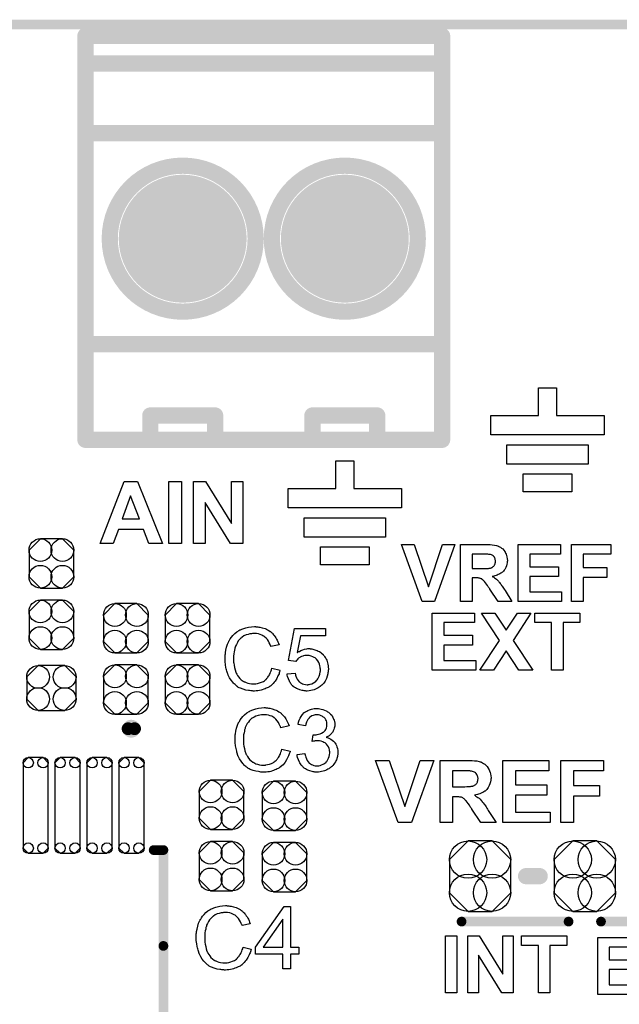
# Model space of a CAD drawing. Extents: x -0.07 to 0.95, y -0.15 to 2.1.
# Tile 15 of 16: x 0.3 to 0.67, y 1.5 to 2.1. Entities that reach past the tile are written whole.
import ezdxf

# ---------------------------------------------------------------- set-up
doc = ezdxf.new("R2010")
doc.units = 0
doc.layers.get('0').update_dxf_attribs({"linetype": 'CONTINUOUS'})
for name, color, linetype in [('gko', 6, 'CONTINUOUS'), ('gto', 2, 'CONTINUOUS'), ('gts', 1, 'CONTINUOUS')]:
    doc.layers.add(name, color=color, linetype=linetype)

# ---------------------------------------------------------------- blocks, each defined once
blk = doc.blocks.new('D75')
at = {"const_width": 0.00395}
blk.add_lwpolyline([(-0.001975, 0, 1), (0.001975, 0, 1)], format="xyb", close=True, dxfattribs=at)
blk = doc.blocks.new('D37')
at = {"const_width": 0.005}
blk.add_lwpolyline([(-0.0025, 0, 1), (0.0025, 0, 1)], format="xyb", close=True, dxfattribs=at)
blk = doc.blocks.new('D39')
at = {"const_width": 0.003}
blk.add_lwpolyline([(-0.0015, 0, 1), (0.0015, 0, 1)], format="xyb", close=True, dxfattribs=at)
blk = doc.blocks.new('D81')
blk.add_lwpolyline([(-0.0068, -0.0152), (0.0068, -0.0152), (0.0138, -0.0082), (0.0138, 0.0082), (0.0068, 0.0152), (-0.0068, 0.0152), (-0.0138, 0.0082), (-0.0138, -0.0082)], close=True)
for centre in [(-0.0068, 0.0082), (0.0068, 0.0082), (-0.0068, -0.0082), (0.0068, -0.0082)]:
    blk.add_circle(centre, 0.007)
blk = doc.blocks.new('D82')
blk.add_lwpolyline([(-0.0152, 0.0068), (-0.0152, -0.0068), (-0.0082, -0.0138), (0.0082, -0.0138), (0.0152, -0.0068), (0.0152, 0.0068), (0.0082, 0.0138), (-0.0082, 0.0138)], close=True)
for centre in [(-0.0082, 0.0068), (0.0082, 0.0068), (-0.0082, -0.0068), (0.0082, -0.0068)]:
    blk.add_circle(centre, 0.007)
blk = doc.blocks.new('D85')
blk.add_lwpolyline([(-0.0078, 0.0263), (-0.0078, -0.0263), (-0.0046, -0.0295), (0.0046, -0.0295), (0.0078, -0.0263), (0.0078, 0.0263), (0.0046, 0.0295), (-0.0046, 0.0295)], close=True)
for centre in [(-0.0046, 0.0263), (0.0046, 0.0263), (-0.0046, -0.0263), (0.0046, -0.0263)]:
    blk.add_circle(centre, 0.0032)
blk = doc.blocks.new('D87')
blk.add_lwpolyline([(-0.0189, 0.0102), (-0.0189, -0.0102), (-0.0074, -0.0217), (0.0074, -0.0217), (0.0189, -0.0102), (0.0189, 0.0102), (0.0074, 0.0217), (-0.0074, 0.0217)], close=True)
for centre in [(-0.0074, 0.0102), (0.0074, 0.0102), (-0.0074, -0.0102), (0.0074, -0.0102)]:
    blk.add_circle(centre, 0.0115)
blk = doc.blocks.new('D44')
at = {"const_width": 0.073}
blk.add_lwpolyline([(-0.0365, 0), (0.0365, 0)], dxfattribs=at)
blk = doc.blocks.new('D46')
at = {"const_width": 0.03945}
blk.add_lwpolyline([(-0.019725, 0, 1), (0.019725, 0, 1)], format="xyb", close=True, dxfattribs=at)

msp = doc.modelspace()

# ---------------------------------------------------------------- linework, layer by layer
at = {"layer": 'gko', "color": 6, "const_width": 0.006}
msp.add_lwpolyline([(0.16, 2.1), (0.74, 2.1)], dxfattribs=at)
at = {"layer": 'gto', "color": 2}
for points, const_width in [([(0.34, 2.093), (0.56, 2.093)], 0.01), ([(0.34, 1.844), (0.34, 2.093)], 0.01), ([(0.56, 1.844), (0.56, 2.093)], 0.01), ([(0.34, 2.076), (0.56, 2.076)], 0.01), ([(0.34, 2.033), (0.56, 2.033)], 0.01), ([(0.355, 1.968), (0.355, 1.968)], 0.01), ([(0.445, 1.968), (0.445, 1.968)], 0.01), ([(0.445, 1.968), (0.445, 1.968)], 0.01), ([(0.455, 1.968), (0.455, 1.968)], 0.01), ([(0.545, 1.968), (0.545, 1.968)], 0.01), ([(0.545, 1.968), (0.545, 1.968)], 0.01), ([(0.34, 1.903), (0.56, 1.903)], 0.01), ([(0.38, 1.859), (0.42, 1.859)], 0.01), ([(0.38, 1.844), (0.38, 1.859)], 0.01), ([(0.42, 1.844), (0.42, 1.859)], 0.01), ([(0.48, 1.859), (0.52, 1.859)], 0.01), ([(0.48, 1.844), (0.48, 1.859)], 0.01), ([(0.52, 1.844), (0.52, 1.859)], 0.01), ([(0.34, 1.844), (0.56, 1.844)], 0.01), ([(0.3663, 1.6659), (0.3663, 1.6659)], 0.007), ([(0.3703, 1.6659), (0.3703, 1.6659)], 0.007), ([(0.3703, 1.6659), (0.3703, 1.6659)], 0.007), ([(0.3821, 1.5911), (0.3881, 1.5911)], 0.006), ([(0.3881, 1.532), (0.3881, 1.5911)], 0.006), ([(0.6118, 1.575), (0.6202, 1.575)], 0.01), ([(0.572, 1.547), (0.638, 1.547)], 0.006), ([(0.658, 1.547), (0.723, 1.547)], 0.006), ([(0.3881, 1.4729), (0.3881, 1.532)], 0.006)]:
    msp.add_lwpolyline(points, dxfattribs=dict(at, const_width=const_width))
for points, const_width in [([(0.445, 1.968, 1), (0.355, 1.968)], 0.01), ([(0.545, 1.968, 1), (0.455, 1.968)], 0.01), ([(0.355, 1.968, 1), (0.445, 1.968)], 0.01), ([(0.455, 1.968, 1), (0.545, 1.968)], 0.01), ([(0.3703, 1.6659, 1), (0.3663, 1.6659)], 0.007), ([(0.3663, 1.6659, 1), (0.3703, 1.6659)], 0.007)]:
    msp.add_lwpolyline(points, format="xyb", dxfattribs=dict(at, const_width=const_width))
for points in [[(0.6305, 1.859), (0.66, 1.859), (0.66, 1.847), (0.59, 1.847), (0.59, 1.859), (0.6195, 1.859), (0.6195, 1.876), (0.6305, 1.876), (0.6305, 1.859)], [(0.65, 1.829), (0.6, 1.829), (0.6, 1.841), (0.65, 1.841), (0.65, 1.829)], [(0.5055, 1.814), (0.535, 1.814), (0.535, 1.802), (0.465, 1.802), (0.465, 1.814), (0.4945, 1.814), (0.4945, 1.831), (0.5055, 1.831), (0.5055, 1.814)], [(0.64, 1.812), (0.61, 1.812), (0.61, 1.823), (0.64, 1.823), (0.64, 1.812)], [(0.3875, 1.78), (0.3791, 1.78), (0.3758, 1.7887), (0.3604, 1.7887), (0.3572, 1.78), (0.349, 1.78), (0.3639, 1.8184), (0.3721, 1.8184), (0.3875, 1.78)], [(0.3992, 1.78), (0.3914, 1.78), (0.3914, 1.8184), (0.3992, 1.8184), (0.3992, 1.78)], [(0.4371, 1.78), (0.4294, 1.78), (0.4138, 1.8053), (0.4138, 1.78), (0.4066, 1.78), (0.4066, 1.8184), (0.4141, 1.8184), (0.43, 1.7925), (0.43, 1.8184), (0.4371, 1.8184), (0.4371, 1.78)], [(0.3679, 1.8095), (0.3627, 1.7952), (0.3733, 1.7952), (0.3679, 1.8095)], [(0.525, 1.784), (0.475, 1.784), (0.475, 1.796), (0.525, 1.796), (0.525, 1.784)], [(0.5553, 1.7443), (0.5476, 1.7443), (0.535, 1.7795), (0.5427, 1.7795), (0.5516, 1.7534), (0.5602, 1.7795), (0.5678, 1.7795), (0.5553, 1.7443)], [(0.5878, 1.7794), (0.5883, 1.7794), (0.5889, 1.7794), (0.5896, 1.7794), (0.5909, 1.7792), (0.5923, 1.7791), (0.5935, 1.7788), (0.5941, 1.7787), (0.5946, 1.7785), (0.5947, 1.7785), (0.5947, 1.7785), (0.595, 1.7783), (0.5955, 1.7781), (0.5961, 1.7778), (0.5967, 1.7773), (0.5974, 1.7767), (0.5981, 1.776), (0.5987, 1.7751), (0.5987, 1.7751), (0.5987, 1.775), (0.5988, 1.7749), (0.5989, 1.7747), (0.5992, 1.7742), (0.5995, 1.7735), (0.5997, 1.7727), (0.6, 1.7718), (0.6002, 1.7707), (0.6003, 1.7696), (0.6003, 1.7696), (0.6003, 1.7695), (0.6003, 1.7692), (0.6002, 1.769), (0.6002, 1.7686), (0.6002, 1.7682), (0.5999, 1.7673), (0.5997, 1.7663), (0.5993, 1.7652), (0.5987, 1.7641), (0.5983, 1.7636), (0.5979, 1.763), (0.5979, 1.763), (0.5978, 1.7629), (0.5977, 1.7628), (0.5975, 1.7626), (0.5973, 1.7624), (0.5969, 1.7622), (0.5966, 1.7619), (0.5962, 1.7617), (0.5957, 1.7614), (0.5952, 1.7611), (0.5946, 1.7609), (0.594, 1.7606), (0.5933, 1.7604), (0.5926, 1.7601), (0.5918, 1.7599), (0.5909, 1.7598), (0.591, 1.7598), (0.591, 1.7597), (0.5913, 1.7595), (0.5918, 1.7593), (0.5923, 1.7589), (0.5929, 1.7585), (0.5935, 1.758), (0.5941, 1.7574), (0.5947, 1.7568), (0.5948, 1.7568), (0.595, 1.7565), (0.5953, 1.7561), (0.5958, 1.7555), (0.5964, 1.7548), (0.5967, 1.7542), (0.597, 1.7537), (0.5975, 1.7532), (0.5979, 1.7526), (0.5983, 1.7519), (0.5988, 1.7511), (0.6031, 1.7443), (0.5946, 1.7443), (0.5895, 1.7519), (0.5894, 1.752), (0.5894, 1.7521), (0.5892, 1.7523), (0.589, 1.7526), (0.5888, 1.7529), (0.5885, 1.7533), (0.588, 1.7541), (0.5873, 1.755), (0.5867, 1.7558), (0.5862, 1.7566), (0.5859, 1.7568), (0.5857, 1.7571), (0.5856, 1.7571), (0.5855, 1.7572), (0.5853, 1.7574), (0.5851, 1.7577), (0.5847, 1.7579), (0.5844, 1.7582), (0.584, 1.7584), (0.5836, 1.7586), (0.5835, 1.7586), (0.5834, 1.7586), (0.5831, 1.7587), (0.5827, 1.7588), (0.5822, 1.7589), (0.5816, 1.7589), (0.5809, 1.759), (0.5786, 1.759), (0.5786, 1.7443), (0.5714, 1.7443), (0.5714, 1.7795), (0.5873, 1.7795), (0.5878, 1.7794)], [(0.6331, 1.7735), (0.6141, 1.7735), (0.6141, 1.7657), (0.6318, 1.7657), (0.6318, 1.7598), (0.6141, 1.7598), (0.6141, 1.7502), (0.6337, 1.7502), (0.6337, 1.7443), (0.607, 1.7443), (0.607, 1.7795), (0.6331, 1.7795), (0.6331, 1.7735)], [(0.664, 1.7735), (0.6469, 1.7735), (0.6469, 1.7652), (0.6616, 1.7652), (0.6616, 1.7592), (0.6469, 1.7592), (0.6469, 1.7443), (0.6398, 1.7443), (0.6398, 1.7795), (0.664, 1.7795), (0.664, 1.7735)], [(0.515, 1.767), (0.485, 1.767), (0.485, 1.778), (0.515, 1.778), (0.515, 1.767)], [(0.5867, 1.7735), (0.5786, 1.7735), (0.5786, 1.7646), (0.5855, 1.7646), (0.5865, 1.7646), (0.5876, 1.7647), (0.5886, 1.7647), (0.5891, 1.7648), (0.5895, 1.7648), (0.5899, 1.7649), (0.5902, 1.765), (0.5902, 1.765), (0.5904, 1.7651), (0.5906, 1.7652), (0.5909, 1.7653), (0.5915, 1.7658), (0.5919, 1.7661), (0.5922, 1.7665), (0.5922, 1.7665), (0.5923, 1.7667), (0.5924, 1.7669), (0.5926, 1.7672), (0.5927, 1.7676), (0.5928, 1.768), (0.5929, 1.7685), (0.5929, 1.7691), (0.5929, 1.7692), (0.5929, 1.7694), (0.5929, 1.7697), (0.5928, 1.7701), (0.5927, 1.7706), (0.5925, 1.771), (0.5923, 1.7716), (0.592, 1.772), (0.5919, 1.772), (0.5918, 1.7722), (0.5915, 1.7723), (0.5912, 1.7726), (0.5909, 1.7728), (0.5904, 1.773), (0.5899, 1.7732), (0.5893, 1.7734), (0.5892, 1.7734), (0.5891, 1.7734), (0.5888, 1.7734), (0.5883, 1.7735), (0.5872, 1.7735), (0.5867, 1.7735)], [(0.58, 1.7313), (0.5611, 1.7313), (0.5611, 1.7235), (0.5787, 1.7235), (0.5787, 1.7175), (0.5611, 1.7175), (0.5611, 1.708), (0.5807, 1.708), (0.5807, 1.702), (0.5539, 1.702), (0.5539, 1.7372), (0.58, 1.7372), (0.58, 1.7313)], [(0.6038, 1.7203), (0.6159, 1.702), (0.6073, 1.702), (0.5995, 1.7139), (0.5917, 1.702), (0.5832, 1.702), (0.5953, 1.7203), (0.5843, 1.7372), (0.5926, 1.7372), (0.5995, 1.7267), (0.6065, 1.7372), (0.6148, 1.7372), (0.6038, 1.7203)], [(0.645, 1.7313), (0.6347, 1.7313), (0.6347, 1.702), (0.6275, 1.702), (0.6275, 1.7313), (0.6171, 1.7313), (0.6171, 1.7372), (0.645, 1.7372), (0.645, 1.7313)], [(0.4452, 1.7288), (0.4457, 1.7288), (0.4463, 1.7287), (0.4469, 1.7286), (0.4476, 1.7285), (0.4491, 1.7281), (0.4508, 1.7276), (0.4516, 1.7273), (0.4524, 1.7269), (0.4531, 1.7264), (0.4539, 1.7259), (0.454, 1.7259), (0.4541, 1.7258), (0.4543, 1.7256), (0.4546, 1.7254), (0.4549, 1.7251), (0.4553, 1.7247), (0.4556, 1.7243), (0.4561, 1.7238), (0.4565, 1.7233), (0.457, 1.7226), (0.4575, 1.7219), (0.4579, 1.7212), (0.4583, 1.7204), (0.4587, 1.7195), (0.4591, 1.7187), (0.4594, 1.7177), (0.4544, 1.7165), (0.4544, 1.7165), (0.4544, 1.7167), (0.4543, 1.7169), (0.4541, 1.7172), (0.454, 1.7175), (0.4539, 1.7179), (0.4534, 1.7188), (0.4529, 1.7198), (0.4522, 1.7208), (0.4514, 1.7218), (0.4505, 1.7226), (0.4504, 1.7227), (0.45, 1.7229), (0.4495, 1.7232), (0.4488, 1.7236), (0.4478, 1.7239), (0.4468, 1.7243), (0.4455, 1.7245), (0.4441, 1.7245), (0.4437, 1.7245), (0.4434, 1.7245), (0.443, 1.7245), (0.4425, 1.7244), (0.4415, 1.7243), (0.4403, 1.724), (0.4391, 1.7237), (0.4378, 1.7231), (0.4367, 1.7224), (0.4366, 1.7224), (0.4365, 1.7223), (0.4362, 1.722), (0.4357, 1.7215), (0.4351, 1.7209), (0.4343, 1.72), (0.4337, 1.7191), (0.4331, 1.7179), (0.4325, 1.7167), (0.4325, 1.7166), (0.4324, 1.7165), (0.4324, 1.7163), (0.4323, 1.716), (0.4322, 1.7157), (0.4321, 1.7153), (0.4319, 1.7144), (0.4317, 1.7133), (0.4315, 1.7121), (0.4314, 1.7107), (0.4313, 1.7093), (0.4313, 1.7092), (0.4313, 1.7091), (0.4313, 1.7088), (0.4313, 1.7084), (0.4314, 1.7081), (0.4314, 1.7076), (0.4314, 1.707), (0.4315, 1.7064), (0.4317, 1.7051), (0.4319, 1.7036), (0.4323, 1.7022), (0.4327, 1.7007), (0.4327, 1.7007), (0.4328, 1.7006), (0.4329, 1.7004), (0.433, 1.7001), (0.4333, 1.6995), (0.4338, 1.6987), (0.4344, 1.6978), (0.4352, 1.6968), (0.4361, 1.696), (0.4372, 1.6952), (0.4372, 1.6952), (0.4373, 1.6952), (0.4375, 1.6951), (0.4377, 1.695), (0.438, 1.6948), (0.4383, 1.6947), (0.4391, 1.6943), (0.4401, 1.694), (0.4412, 1.6937), (0.4424, 1.6935), (0.4437, 1.6935), (0.4441, 1.6935), (0.4444, 1.6935), (0.4448, 1.6935), (0.4452, 1.6936), (0.4462, 1.6938), (0.4474, 1.6941), (0.4485, 1.6945), (0.4498, 1.6951), (0.4504, 1.6955), (0.4509, 1.6959), (0.451, 1.696), (0.451, 1.696), (0.4512, 1.6962), (0.4514, 1.6963), (0.4516, 1.6966), (0.4519, 1.697), (0.4523, 1.6973), (0.4525, 1.6977), (0.4529, 1.6982), (0.4533, 1.6988), (0.4536, 1.6993), (0.4539, 1.7), (0.4542, 1.7007), (0.4545, 1.7015), (0.4548, 1.7023), (0.455, 1.7032), (0.4601, 1.702), (0.4601, 1.7019), (0.46, 1.7017), (0.4599, 1.7013), (0.4597, 1.7009), (0.4596, 1.7004), (0.4594, 1.6998), (0.4591, 1.6991), (0.4587, 1.6984), (0.458, 1.6968), (0.457, 1.6953), (0.4564, 1.6945), (0.4558, 1.6937), (0.4551, 1.6931), (0.4543, 1.6924), (0.4543, 1.6924), (0.4541, 1.6922), (0.4539, 1.6921), (0.4536, 1.6919), (0.4531, 1.6916), (0.4527, 1.6914), (0.4521, 1.6911), (0.4515, 1.6908), (0.4508, 1.6905), (0.45, 1.6902), (0.4491, 1.6899), (0.4483, 1.6896), (0.4473, 1.6894), (0.4463, 1.6893), (0.4453, 1.6892), (0.4442, 1.6891), (0.4435, 1.6891), (0.4431, 1.6892), (0.4426, 1.6892), (0.442, 1.6892), (0.4413, 1.6894), (0.4405, 1.6895), (0.4389, 1.6897), (0.4373, 1.6902), (0.4356, 1.6908), (0.4348, 1.6912), (0.4341, 1.6916), (0.434, 1.6917), (0.4339, 1.6917), (0.4337, 1.6919), (0.4334, 1.6921), (0.4331, 1.6924), (0.4327, 1.6927), (0.4323, 1.6931), (0.4318, 1.6935), (0.4314, 1.694), (0.4309, 1.6945), (0.4299, 1.6958), (0.4289, 1.6973), (0.4281, 1.699), (0.4281, 1.699), (0.428, 1.6992), (0.4279, 1.6995), (0.4278, 1.6998), (0.4277, 1.7002), (0.4275, 1.7008), (0.4273, 1.7014), (0.4271, 1.7021), (0.4269, 1.7028), (0.4267, 1.7036), (0.4264, 1.7053), (0.4262, 1.7073), (0.4261, 1.7093), (0.4261, 1.7093), (0.4261, 1.7096), (0.4261, 1.7099), (0.4262, 1.7103), (0.4262, 1.7108), (0.4262, 1.7114), (0.4263, 1.7121), (0.4264, 1.7128), (0.4267, 1.7144), (0.4271, 1.7162), (0.4276, 1.718), (0.4284, 1.7197), (0.4284, 1.7198), (0.4285, 1.7199), (0.4286, 1.7202), (0.4288, 1.7204), (0.4291, 1.7208), (0.4293, 1.7213), (0.4301, 1.7223), (0.431, 1.7234), (0.4321, 1.7245), (0.4334, 1.7256), (0.4349, 1.7265), (0.4349, 1.7266), (0.4351, 1.7266), (0.4353, 1.7268), (0.4356, 1.7269), (0.436, 1.7271), (0.4365, 1.7273), (0.437, 1.7275), (0.4377, 1.7277), (0.4383, 1.7279), (0.439, 1.7281), (0.4406, 1.7285), (0.4424, 1.7288), (0.4442, 1.7289), (0.4448, 1.7289), (0.4452, 1.7288)], [(0.4881, 1.7232), (0.4727, 1.7232), (0.4706, 1.7128), (0.4707, 1.7129), (0.4708, 1.7129), (0.471, 1.7131), (0.4712, 1.7132), (0.4716, 1.7134), (0.472, 1.7136), (0.4728, 1.7141), (0.474, 1.7145), (0.4752, 1.7149), (0.4765, 1.7152), (0.4772, 1.7153), (0.4784, 1.7153), (0.4787, 1.7152), (0.4792, 1.7152), (0.4797, 1.7151), (0.4802, 1.715), (0.4808, 1.7148), (0.4822, 1.7144), (0.4829, 1.7142), (0.4836, 1.7138), (0.4843, 1.7134), (0.4851, 1.7129), (0.4857, 1.7124), (0.4864, 1.7118), (0.4864, 1.7117), (0.4866, 1.7116), (0.4867, 1.7114), (0.4869, 1.7112), (0.4872, 1.7108), (0.4875, 1.7104), (0.4878, 1.7099), (0.4882, 1.7093), (0.4884, 1.7087), (0.4888, 1.7081), (0.4891, 1.7073), (0.4893, 1.7065), (0.4896, 1.7057), (0.4897, 1.7047), (0.4898, 1.7038), (0.4899, 1.7028), (0.4899, 1.7027), (0.4899, 1.7026), (0.4899, 1.7023), (0.4898, 1.7019), (0.4898, 1.7015), (0.4897, 1.701), (0.4896, 1.7003), (0.4895, 1.6997), (0.4892, 1.6983), (0.4886, 1.6968), (0.4883, 1.696), (0.4878, 1.6953), (0.4874, 1.6945), (0.4868, 1.6938), (0.4868, 1.6937), (0.4867, 1.6936), (0.4864, 1.6933), (0.4862, 1.6931), (0.4858, 1.6927), (0.4853, 1.6923), (0.4848, 1.6919), (0.4842, 1.6915), (0.4835, 1.691), (0.4827, 1.6906), (0.4819, 1.6902), (0.481, 1.6899), (0.4801, 1.6896), (0.479, 1.6894), (0.4779, 1.6892), (0.4767, 1.6891), (0.4762, 1.6891), (0.4758, 1.6892), (0.4754, 1.6892), (0.4749, 1.6893), (0.4743, 1.6894), (0.4737, 1.6895), (0.4723, 1.6899), (0.4709, 1.6904), (0.4702, 1.6907), (0.4695, 1.6911), (0.4688, 1.6915), (0.4681, 1.692), (0.4681, 1.6921), (0.468, 1.6921), (0.4679, 1.6924), (0.4676, 1.6926), (0.4674, 1.6928), (0.4671, 1.6932), (0.4667, 1.6936), (0.4665, 1.6941), (0.4661, 1.6946), (0.4658, 1.6952), (0.4652, 1.6966), (0.4647, 1.6981), (0.4645, 1.699), (0.4644, 1.6998), (0.4694, 1.7002), (0.4694, 1.7002), (0.4694, 1.7001), (0.4694, 1.6999), (0.4695, 1.6996), (0.4696, 1.699), (0.4698, 1.6982), (0.4702, 1.6973), (0.4706, 1.6964), (0.4712, 1.6956), (0.4718, 1.6948), (0.472, 1.6947), (0.4722, 1.6945), (0.4726, 1.6942), (0.4732, 1.6939), (0.4739, 1.6936), (0.4747, 1.6933), (0.4757, 1.6931), (0.4767, 1.693), (0.4771, 1.693), (0.4773, 1.6931), (0.478, 1.6931), (0.4787, 1.6933), (0.4797, 1.6936), (0.4806, 1.6941), (0.4816, 1.6947), (0.4821, 1.6951), (0.4825, 1.6956), (0.4826, 1.6956), (0.4826, 1.6957), (0.4827, 1.6958), (0.4829, 1.696), (0.4833, 1.6966), (0.4837, 1.6974), (0.4841, 1.6983), (0.4845, 1.6995), (0.4848, 1.7009), (0.4849, 1.7016), (0.4849, 1.7024), (0.4849, 1.7025), (0.4849, 1.7026), (0.4849, 1.7028), (0.4848, 1.7031), (0.4848, 1.7034), (0.4848, 1.7038), (0.4846, 1.7047), (0.4843, 1.7057), (0.4839, 1.7068), (0.4834, 1.7078), (0.4826, 1.7087), (0.4826, 1.7088), (0.4825, 1.7088), (0.4822, 1.7091), (0.4817, 1.7095), (0.4811, 1.7099), (0.4802, 1.7103), (0.4792, 1.7107), (0.478, 1.711), (0.4773, 1.7111), (0.4763, 1.7111), (0.4758, 1.7111), (0.4753, 1.711), (0.4746, 1.7108), (0.474, 1.7107), (0.4732, 1.7104), (0.4725, 1.7101), (0.4725, 1.71), (0.4722, 1.7099), (0.4719, 1.7096), (0.4715, 1.7093), (0.471, 1.7089), (0.4706, 1.7084), (0.4701, 1.7079), (0.4697, 1.7073), (0.4652, 1.7079), (0.469, 1.7277), (0.4881, 1.7277), (0.4881, 1.7232)], [(0.4513, 1.6788), (0.4518, 1.6788), (0.4524, 1.6787), (0.453, 1.6786), (0.4537, 1.6785), (0.4552, 1.6781), (0.4569, 1.6776), (0.4577, 1.6773), (0.4585, 1.6769), (0.4593, 1.6764), (0.4601, 1.6759), (0.4601, 1.6759), (0.4602, 1.6758), (0.4604, 1.6757), (0.4607, 1.6754), (0.461, 1.6751), (0.4614, 1.6747), (0.4618, 1.6743), (0.4622, 1.6738), (0.4627, 1.6733), (0.4631, 1.6726), (0.4636, 1.6719), (0.4641, 1.6712), (0.4644, 1.6704), (0.4649, 1.6695), (0.4652, 1.6687), (0.4656, 1.6677), (0.4606, 1.6665), (0.4606, 1.6665), (0.4605, 1.6667), (0.4604, 1.6669), (0.4603, 1.6672), (0.4602, 1.6675), (0.46, 1.6679), (0.4596, 1.6688), (0.459, 1.6698), (0.4583, 1.6708), (0.4575, 1.6718), (0.4566, 1.6726), (0.4565, 1.6727), (0.4562, 1.6729), (0.4556, 1.6732), (0.4549, 1.6736), (0.454, 1.6739), (0.4529, 1.6743), (0.4516, 1.6745), (0.4502, 1.6745), (0.4498, 1.6745), (0.4495, 1.6745), (0.4491, 1.6745), (0.4487, 1.6744), (0.4476, 1.6743), (0.4465, 1.674), (0.4452, 1.6737), (0.444, 1.6731), (0.4428, 1.6724), (0.4427, 1.6724), (0.4427, 1.6723), (0.4423, 1.672), (0.4418, 1.6715), (0.4412, 1.6709), (0.4405, 1.67), (0.4398, 1.6691), (0.4392, 1.6679), (0.4386, 1.6667), (0.4386, 1.6666), (0.4386, 1.6665), (0.4385, 1.6663), (0.4385, 1.666), (0.4384, 1.6657), (0.4382, 1.6653), (0.4381, 1.6644), (0.4379, 1.6633), (0.4376, 1.6621), (0.4375, 1.6607), (0.4375, 1.6593), (0.4375, 1.6592), (0.4375, 1.6591), (0.4375, 1.6588), (0.4375, 1.6584), (0.4375, 1.6581), (0.4375, 1.6576), (0.4376, 1.657), (0.4376, 1.6564), (0.4378, 1.6551), (0.4381, 1.6536), (0.4384, 1.6522), (0.4389, 1.6507), (0.4389, 1.6507), (0.4389, 1.6506), (0.439, 1.6504), (0.4391, 1.6501), (0.4395, 1.6495), (0.44, 1.6487), (0.4406, 1.6478), (0.4414, 1.6468), (0.4422, 1.646), (0.4433, 1.6452), (0.4434, 1.6452), (0.4435, 1.6452), (0.4436, 1.6451), (0.4439, 1.645), (0.4441, 1.6448), (0.4445, 1.6447), (0.4452, 1.6443), (0.4462, 1.644), (0.4473, 1.6437), (0.4486, 1.6435), (0.4498, 1.6435), (0.4502, 1.6435), (0.4506, 1.6435), (0.451, 1.6435), (0.4513, 1.6436), (0.4523, 1.6438), (0.4535, 1.6441), (0.4547, 1.6445), (0.4559, 1.6451), (0.4565, 1.6455), (0.4571, 1.6459), (0.4571, 1.646), (0.4572, 1.646), (0.4573, 1.6462), (0.4576, 1.6463), (0.4578, 1.6466), (0.4581, 1.647), (0.4584, 1.6473), (0.4587, 1.6477), (0.459, 1.6482), (0.4594, 1.6488), (0.4597, 1.6493), (0.4601, 1.65), (0.4603, 1.6507), (0.4606, 1.6515), (0.4609, 1.6523), (0.4611, 1.6532), (0.4662, 1.652), (0.4662, 1.6519), (0.4662, 1.6517), (0.4661, 1.6513), (0.4659, 1.6509), (0.4657, 1.6504), (0.4655, 1.6498), (0.4652, 1.6491), (0.4649, 1.6484), (0.4641, 1.6468), (0.4631, 1.6453), (0.4625, 1.6445), (0.4619, 1.6437), (0.4612, 1.6431), (0.4604, 1.6424), (0.4604, 1.6423), (0.4603, 1.6422), (0.46, 1.6421), (0.4597, 1.6419), (0.4593, 1.6416), (0.4588, 1.6414), (0.4582, 1.6411), (0.4576, 1.6408), (0.4569, 1.6405), (0.4561, 1.6402), (0.4553, 1.6399), (0.4544, 1.6396), (0.4535, 1.6394), (0.4525, 1.6393), (0.4514, 1.6392), (0.4503, 1.6391), (0.4497, 1.6391), (0.4492, 1.6392), (0.4487, 1.6392), (0.4481, 1.6392), (0.4475, 1.6394), (0.4467, 1.6395), (0.4451, 1.6397), (0.4434, 1.6402), (0.4417, 1.6408), (0.441, 1.6412), (0.4402, 1.6416), (0.4401, 1.6417), (0.44, 1.6417), (0.4398, 1.6419), (0.4396, 1.6421), (0.4392, 1.6423), (0.4389, 1.6427), (0.4384, 1.6431), (0.438, 1.6435), (0.4375, 1.644), (0.437, 1.6445), (0.436, 1.6458), (0.4351, 1.6473), (0.4343, 1.649), (0.4343, 1.649), (0.4341, 1.6492), (0.4341, 1.6495), (0.4339, 1.6498), (0.4338, 1.6502), (0.4336, 1.6508), (0.4334, 1.6514), (0.4333, 1.6521), (0.4331, 1.6528), (0.4329, 1.6536), (0.4326, 1.6553), (0.4324, 1.6573), (0.4323, 1.6593), (0.4323, 1.6593), (0.4323, 1.6596), (0.4323, 1.6599), (0.4323, 1.6603), (0.4323, 1.6608), (0.4324, 1.6614), (0.4324, 1.6621), (0.4325, 1.6628), (0.4328, 1.6644), (0.4332, 1.6662), (0.4338, 1.668), (0.4345, 1.6697), (0.4346, 1.6698), (0.4346, 1.6699), (0.4348, 1.6702), (0.435, 1.6704), (0.4352, 1.6708), (0.4355, 1.6713), (0.4362, 1.6723), (0.4371, 1.6734), (0.4382, 1.6745), (0.4395, 1.6756), (0.441, 1.6765), (0.4411, 1.6766), (0.4412, 1.6766), (0.4415, 1.6768), (0.4417, 1.6769), (0.4422, 1.6771), (0.4426, 1.6773), (0.4432, 1.6775), (0.4438, 1.6777), (0.4445, 1.6779), (0.4452, 1.6781), (0.4467, 1.6785), (0.4485, 1.6788), (0.4503, 1.6789), (0.4509, 1.6789), (0.4513, 1.6788)], [(0.4838, 1.6783), (0.4845, 1.6782), (0.4854, 1.678), (0.4864, 1.6778), (0.4874, 1.6774), (0.4884, 1.677), (0.4884, 1.677), (0.4885, 1.6769), (0.4888, 1.6768), (0.4893, 1.6764), (0.4899, 1.676), (0.4905, 1.6755), (0.4912, 1.6749), (0.4919, 1.6742), (0.4924, 1.6733), (0.4925, 1.6732), (0.4926, 1.6729), (0.4929, 1.6724), (0.4931, 1.6718), (0.4934, 1.6711), (0.4936, 1.6703), (0.4938, 1.6693), (0.4939, 1.6684), (0.4939, 1.6683), (0.4939, 1.6679), (0.4938, 1.6675), (0.4937, 1.6669), (0.4935, 1.6662), (0.4932, 1.6654), (0.4929, 1.6646), (0.4925, 1.6638), (0.4924, 1.6637), (0.4922, 1.6635), (0.4919, 1.6631), (0.4915, 1.6627), (0.4909, 1.6622), (0.4903, 1.6616), (0.4895, 1.6611), (0.4885, 1.6606), (0.4886, 1.6606), (0.4887, 1.6606), (0.4889, 1.6605), (0.4891, 1.6604), (0.4897, 1.6602), (0.4905, 1.6599), (0.4914, 1.6594), (0.4922, 1.6589), (0.4931, 1.6582), (0.4939, 1.6573), (0.4939, 1.6572), (0.4941, 1.6569), (0.4945, 1.6563), (0.4948, 1.6556), (0.4951, 1.6547), (0.4955, 1.6537), (0.4957, 1.6525), (0.4957, 1.6511), (0.4957, 1.6511), (0.4957, 1.6509), (0.4957, 1.6506), (0.4957, 1.6503), (0.4956, 1.6498), (0.4955, 1.6493), (0.4954, 1.6488), (0.4953, 1.6482), (0.4949, 1.6468), (0.4945, 1.6461), (0.4942, 1.6455), (0.4937, 1.6447), (0.4932, 1.644), (0.4927, 1.6433), (0.492, 1.6426), (0.492, 1.6426), (0.4919, 1.6425), (0.4916, 1.6423), (0.4914, 1.6421), (0.491, 1.6418), (0.4906, 1.6415), (0.4901, 1.6412), (0.4895, 1.6409), (0.4889, 1.6406), (0.4881, 1.6402), (0.4874, 1.64), (0.4866, 1.6397), (0.4857, 1.6395), (0.4848, 1.6393), (0.4838, 1.6392), (0.4828, 1.6391), (0.4823, 1.6391), (0.4819, 1.6392), (0.4815, 1.6392), (0.481, 1.6393), (0.4804, 1.6394), (0.4798, 1.6395), (0.4785, 1.6399), (0.4771, 1.6404), (0.4764, 1.6407), (0.4757, 1.6411), (0.475, 1.6416), (0.4744, 1.6421), (0.4743, 1.6422), (0.4742, 1.6423), (0.474, 1.6425), (0.4739, 1.6427), (0.4736, 1.643), (0.4733, 1.6433), (0.473, 1.6437), (0.4727, 1.6442), (0.4723, 1.6448), (0.472, 1.6453), (0.4714, 1.6467), (0.4709, 1.6482), (0.4707, 1.6491), (0.4706, 1.65), (0.4753, 1.6506), (0.4753, 1.6505), (0.4754, 1.6504), (0.4754, 1.6502), (0.4755, 1.6499), (0.4755, 1.6496), (0.4757, 1.6492), (0.4759, 1.6483), (0.4763, 1.6473), (0.4768, 1.6464), (0.4774, 1.6455), (0.478, 1.6447), (0.4782, 1.6447), (0.4784, 1.6445), (0.4788, 1.6442), (0.4794, 1.6439), (0.48, 1.6436), (0.4809, 1.6433), (0.4818, 1.6431), (0.4828, 1.643), (0.4831, 1.643), (0.4834, 1.6431), (0.484, 1.6431), (0.4848, 1.6433), (0.4856, 1.6436), (0.4866, 1.644), (0.4875, 1.6445), (0.4884, 1.6453), (0.4885, 1.6454), (0.4888, 1.6457), (0.4891, 1.6462), (0.4896, 1.6469), (0.49, 1.6477), (0.4904, 1.6487), (0.4906, 1.6498), (0.4908, 1.651), (0.4908, 1.6511), (0.4908, 1.6512), (0.4908, 1.6513), (0.4907, 1.6516), (0.4906, 1.6522), (0.4905, 1.6529), (0.4903, 1.6538), (0.4899, 1.6547), (0.4893, 1.6556), (0.4886, 1.6564), (0.4885, 1.6565), (0.4882, 1.6567), (0.4878, 1.6571), (0.4871, 1.6574), (0.4864, 1.6578), (0.4854, 1.6582), (0.4844, 1.6584), (0.4832, 1.6585), (0.4827, 1.6585), (0.4823, 1.6584), (0.4818, 1.6584), (0.4813, 1.6583), (0.4806, 1.6582), (0.4799, 1.658), (0.4804, 1.6622), (0.4807, 1.6622), (0.4809, 1.6621), (0.4816, 1.6621), (0.4823, 1.6622), (0.483, 1.6623), (0.4838, 1.6625), (0.4848, 1.6628), (0.4856, 1.6632), (0.4866, 1.6637), (0.4866, 1.6637), (0.4867, 1.6637), (0.487, 1.6639), (0.4874, 1.6643), (0.4878, 1.6648), (0.4883, 1.6655), (0.4886, 1.6664), (0.4889, 1.6673), (0.489, 1.6679), (0.489, 1.6685), (0.489, 1.6685), (0.489, 1.6686), (0.489, 1.6689), (0.4889, 1.6694), (0.4888, 1.67), (0.4886, 1.6707), (0.4883, 1.6714), (0.4879, 1.6721), (0.4873, 1.6728), (0.4872, 1.6728), (0.4869, 1.673), (0.4865, 1.6733), (0.486, 1.6737), (0.4854, 1.6739), (0.4846, 1.6742), (0.4837, 1.6744), (0.4827, 1.6745), (0.4823, 1.6745), (0.4818, 1.6744), (0.4811, 1.6743), (0.4804, 1.674), (0.4797, 1.6738), (0.4789, 1.6733), (0.4782, 1.6728), (0.4781, 1.6727), (0.4779, 1.6724), (0.4775, 1.672), (0.4772, 1.6715), (0.4768, 1.6708), (0.4764, 1.6699), (0.476, 1.6688), (0.4758, 1.6676), (0.4711, 1.6684), (0.4711, 1.6685), (0.4712, 1.6687), (0.4712, 1.6689), (0.4713, 1.6692), (0.4714, 1.6696), (0.4715, 1.67), (0.4719, 1.6711), (0.4724, 1.6723), (0.4731, 1.6735), (0.4739, 1.6747), (0.475, 1.6758), (0.475, 1.6758), (0.4752, 1.6759), (0.4753, 1.676), (0.4755, 1.6761), (0.4758, 1.6764), (0.4762, 1.6766), (0.4766, 1.6768), (0.4771, 1.6771), (0.4782, 1.6775), (0.4795, 1.678), (0.481, 1.6783), (0.4818, 1.6784), (0.4831, 1.6784), (0.4838, 1.6783)], [(0.5411, 1.608), (0.5328, 1.608), (0.519, 1.6464), (0.5274, 1.6464), (0.5371, 1.618), (0.5465, 1.6464), (0.5548, 1.6464), (0.5411, 1.608)], [(0.5766, 1.6464), (0.5772, 1.6464), (0.5778, 1.6463), (0.5785, 1.6463), (0.5799, 1.6461), (0.5814, 1.646), (0.5828, 1.6457), (0.5834, 1.6455), (0.584, 1.6454), (0.584, 1.6454), (0.5841, 1.6453), (0.5844, 1.6451), (0.5849, 1.6449), (0.5856, 1.6445), (0.5863, 1.644), (0.587, 1.6434), (0.5878, 1.6426), (0.5884, 1.6416), (0.5884, 1.6416), (0.5885, 1.6415), (0.5886, 1.6414), (0.5887, 1.6412), (0.589, 1.6406), (0.5893, 1.6399), (0.5896, 1.639), (0.5899, 1.638), (0.5901, 1.6369), (0.5902, 1.6356), (0.5902, 1.6356), (0.5902, 1.6355), (0.5902, 1.6352), (0.5901, 1.6349), (0.5901, 1.6345), (0.59, 1.6341), (0.5898, 1.6331), (0.5895, 1.632), (0.5891, 1.6308), (0.5884, 1.6296), (0.588, 1.629), (0.5876, 1.6285), (0.5875, 1.6284), (0.5875, 1.6284), (0.5873, 1.6282), (0.5871, 1.628), (0.5869, 1.6278), (0.5865, 1.6275), (0.5862, 1.6273), (0.5857, 1.627), (0.5852, 1.6266), (0.5846, 1.6264), (0.584, 1.6261), (0.5833, 1.6258), (0.5825, 1.6255), (0.5818, 1.6253), (0.5809, 1.6251), (0.58, 1.6249), (0.58, 1.6249), (0.5801, 1.6249), (0.5804, 1.6247), (0.5809, 1.6244), (0.5814, 1.624), (0.5821, 1.6235), (0.5828, 1.623), (0.5835, 1.6224), (0.5841, 1.6217), (0.5842, 1.6217), (0.5844, 1.6214), (0.5848, 1.6209), (0.5853, 1.6203), (0.5859, 1.6194), (0.5863, 1.6189), (0.5867, 1.6183), (0.5871, 1.6177), (0.5875, 1.617), (0.588, 1.6163), (0.5885, 1.6155), (0.5933, 1.608), (0.5839, 1.608), (0.5784, 1.6163), (0.5783, 1.6164), (0.5783, 1.6165), (0.5781, 1.6168), (0.5779, 1.617), (0.5777, 1.6174), (0.5774, 1.6178), (0.5768, 1.6187), (0.5761, 1.6197), (0.5754, 1.6206), (0.5748, 1.6214), (0.5745, 1.6217), (0.5743, 1.622), (0.5742, 1.622), (0.5741, 1.6222), (0.5739, 1.6224), (0.5736, 1.6227), (0.5732, 1.6229), (0.5728, 1.6232), (0.5724, 1.6234), (0.5719, 1.6236), (0.5719, 1.6236), (0.5717, 1.6237), (0.5714, 1.6238), (0.571, 1.6238), (0.5704, 1.6239), (0.5698, 1.624), (0.569, 1.624), (0.5665, 1.624), (0.5665, 1.608), (0.5587, 1.608), (0.5587, 1.6464), (0.5761, 1.6464), (0.5766, 1.6464)], [(0.6259, 1.6399), (0.6052, 1.6399), (0.6052, 1.6314), (0.6245, 1.6314), (0.6245, 1.6249), (0.6052, 1.6249), (0.6052, 1.6145), (0.6267, 1.6145), (0.6267, 1.608), (0.5975, 1.608), (0.5975, 1.6464), (0.6259, 1.6464), (0.6259, 1.6399)], [(0.6596, 1.6399), (0.641, 1.6399), (0.641, 1.6308), (0.6571, 1.6308), (0.6571, 1.6243), (0.641, 1.6243), (0.641, 1.608), (0.6333, 1.608), (0.6333, 1.6464), (0.6596, 1.6464), (0.6596, 1.6399)], [(0.5754, 1.6399), (0.5665, 1.6399), (0.5665, 1.6301), (0.5741, 1.6301), (0.5752, 1.6302), (0.5763, 1.6303), (0.5775, 1.6303), (0.578, 1.6304), (0.5784, 1.6304), (0.5789, 1.6305), (0.5792, 1.6306), (0.5792, 1.6306), (0.5794, 1.6307), (0.5797, 1.6308), (0.5799, 1.631), (0.5807, 1.6315), (0.581, 1.6318), (0.5813, 1.6322), (0.5814, 1.6323), (0.5814, 1.6324), (0.5816, 1.6326), (0.5818, 1.633), (0.5819, 1.6334), (0.582, 1.6339), (0.5821, 1.6345), (0.5822, 1.6351), (0.5822, 1.6352), (0.5822, 1.6354), (0.5821, 1.6358), (0.582, 1.6362), (0.5819, 1.6367), (0.5817, 1.6372), (0.5814, 1.6377), (0.5811, 1.6382), (0.581, 1.6382), (0.5809, 1.6384), (0.5807, 1.6386), (0.5803, 1.6389), (0.5799, 1.6391), (0.5794, 1.6394), (0.5788, 1.6396), (0.5782, 1.6397), (0.5781, 1.6397), (0.5779, 1.6398), (0.5776, 1.6398), (0.5771, 1.6399), (0.5759, 1.6399), (0.5754, 1.6399)], [(0.4274, 1.5568), (0.4279, 1.5568), (0.4285, 1.5567), (0.4291, 1.5566), (0.4298, 1.5565), (0.4313, 1.5561), (0.433, 1.5556), (0.4338, 1.5553), (0.4346, 1.5549), (0.4354, 1.5544), (0.4361, 1.5539), (0.4362, 1.5539), (0.4363, 1.5538), (0.4365, 1.5537), (0.4368, 1.5534), (0.4371, 1.5531), (0.4375, 1.5527), (0.4379, 1.5523), (0.4383, 1.5518), (0.4388, 1.5513), (0.4392, 1.5506), (0.4397, 1.5499), (0.4401, 1.5492), (0.4405, 1.5484), (0.441, 1.5475), (0.4413, 1.5467), (0.4416, 1.5457), (0.4366, 1.5445), (0.4366, 1.5445), (0.4366, 1.5447), (0.4365, 1.5449), (0.4364, 1.5452), (0.4363, 1.5455), (0.4361, 1.5459), (0.4356, 1.5468), (0.4351, 1.5478), (0.4344, 1.5488), (0.4336, 1.5498), (0.4327, 1.5506), (0.4326, 1.5507), (0.4323, 1.5509), (0.4317, 1.5512), (0.431, 1.5516), (0.43, 1.5519), (0.429, 1.5523), (0.4277, 1.5525), (0.4263, 1.5525), (0.4259, 1.5525), (0.4256, 1.5525), (0.4252, 1.5525), (0.4248, 1.5524), (0.4237, 1.5523), (0.4225, 1.552), (0.4213, 1.5517), (0.42, 1.5511), (0.4189, 1.5504), (0.4188, 1.5504), (0.4188, 1.5503), (0.4184, 1.55), (0.4179, 1.5495), (0.4173, 1.5489), (0.4166, 1.548), (0.4159, 1.5471), (0.4153, 1.5459), (0.4147, 1.5447), (0.4147, 1.5446), (0.4147, 1.5445), (0.4146, 1.5443), (0.4146, 1.544), (0.4144, 1.5437), (0.4143, 1.5433), (0.4142, 1.5424), (0.4139, 1.5413), (0.4137, 1.5401), (0.4136, 1.5387), (0.4136, 1.5373), (0.4136, 1.5372), (0.4136, 1.5371), (0.4136, 1.5368), (0.4136, 1.5364), (0.4136, 1.5361), (0.4136, 1.5356), (0.4137, 1.535), (0.4137, 1.5344), (0.4139, 1.5331), (0.4142, 1.5316), (0.4145, 1.5302), (0.4149, 1.5287), (0.4149, 1.5287), (0.415, 1.5286), (0.4151, 1.5284), (0.4152, 1.5281), (0.4156, 1.5275), (0.4161, 1.5267), (0.4167, 1.5258), (0.4174, 1.5248), (0.4183, 1.524), (0.4194, 1.5232), (0.4194, 1.5232), (0.4195, 1.5232), (0.4197, 1.5231), (0.4199, 1.523), (0.4202, 1.5228), (0.4205, 1.5227), (0.4213, 1.5223), (0.4223, 1.522), (0.4234, 1.5217), (0.4247, 1.5215), (0.4259, 1.5215), (0.4263, 1.5215), (0.4267, 1.5215), (0.427, 1.5215), (0.4274, 1.5216), (0.4284, 1.5218), (0.4296, 1.5221), (0.4308, 1.5225), (0.432, 1.5231), (0.4326, 1.5235), (0.4331, 1.5239), (0.4332, 1.524), (0.4333, 1.524), (0.4334, 1.5242), (0.4336, 1.5243), (0.4339, 1.5246), (0.4341, 1.525), (0.4345, 1.5253), (0.4348, 1.5257), (0.4351, 1.5262), (0.4355, 1.5268), (0.4358, 1.5273), (0.4361, 1.528), (0.4364, 1.5287), (0.4367, 1.5295), (0.437, 1.5303), (0.4372, 1.5312), (0.4423, 1.53), (0.4423, 1.5299), (0.4422, 1.5297), (0.4421, 1.5293), (0.442, 1.5289), (0.4418, 1.5284), (0.4416, 1.5278), (0.4413, 1.5271), (0.441, 1.5264), (0.4402, 1.5248), (0.4392, 1.5233), (0.4386, 1.5225), (0.438, 1.5217), (0.4373, 1.5211), (0.4365, 1.5204), (0.4365, 1.5203), (0.4364, 1.5202), (0.4361, 1.5201), (0.4358, 1.5199), (0.4354, 1.5196), (0.4349, 1.5194), (0.4343, 1.5191), (0.4337, 1.5188), (0.433, 1.5185), (0.4322, 1.5182), (0.4314, 1.5179), (0.4305, 1.5176), (0.4295, 1.5174), (0.4285, 1.5173), (0.4275, 1.5172), (0.4264, 1.5171), (0.4258, 1.5171), (0.4253, 1.5172), (0.4248, 1.5172), (0.4242, 1.5172), (0.4235, 1.5174), (0.4228, 1.5175), (0.4212, 1.5177), (0.4195, 1.5182), (0.4178, 1.5188), (0.4171, 1.5192), (0.4163, 1.5196), (0.4162, 1.5197), (0.4161, 1.5197), (0.4159, 1.5199), (0.4157, 1.5201), (0.4153, 1.5203), (0.4149, 1.5207), (0.4145, 1.5211), (0.4141, 1.5215), (0.4136, 1.522), (0.4131, 1.5225), (0.4121, 1.5238), (0.4112, 1.5253), (0.4103, 1.527), (0.4103, 1.527), (0.4102, 1.5272), (0.4102, 1.5275), (0.41, 1.5278), (0.4099, 1.5282), (0.4097, 1.5288), (0.4095, 1.5294), (0.4093, 1.5301), (0.4092, 1.5308), (0.4089, 1.5316), (0.4087, 1.5333), (0.4084, 1.5353), (0.4083, 1.5373), (0.4083, 1.5373), (0.4083, 1.5376), (0.4083, 1.5379), (0.4084, 1.5383), (0.4084, 1.5388), (0.4084, 1.5394), (0.4085, 1.5401), (0.4086, 1.5408), (0.4089, 1.5424), (0.4093, 1.5442), (0.4098, 1.546), (0.4106, 1.5477), (0.4107, 1.5478), (0.4107, 1.5479), (0.4108, 1.5482), (0.4111, 1.5484), (0.4113, 1.5488), (0.4116, 1.5493), (0.4123, 1.5503), (0.4132, 1.5514), (0.4143, 1.5525), (0.4156, 1.5536), (0.4171, 1.5545), (0.4172, 1.5546), (0.4173, 1.5546), (0.4175, 1.5548), (0.4178, 1.5549), (0.4183, 1.5551), (0.4187, 1.5553), (0.4193, 1.5555), (0.4199, 1.5557), (0.4205, 1.5559), (0.4213, 1.5561), (0.4228, 1.5565), (0.4246, 1.5568), (0.4264, 1.5569), (0.427, 1.5569), (0.4274, 1.5568)], [(0.4664, 1.5313), (0.4717, 1.5313), (0.4717, 1.527), (0.4664, 1.527), (0.4664, 1.5178), (0.4617, 1.5178), (0.4617, 1.527), (0.445, 1.527), (0.445, 1.5313), (0.4626, 1.5562), (0.4664, 1.5562), (0.4664, 1.5313)], [(0.4617, 1.5485), (0.4496, 1.5313), (0.4617, 1.5313), (0.4617, 1.5485)], [(0.5691, 1.503), (0.562, 1.503), (0.562, 1.5382), (0.5691, 1.5382), (0.5691, 1.503)], [(0.6039, 1.503), (0.5968, 1.503), (0.5825, 1.5262), (0.5825, 1.503), (0.5759, 1.503), (0.5759, 1.5382), (0.5828, 1.5382), (0.5974, 1.5145), (0.5974, 1.5382), (0.6039, 1.5382), (0.6039, 1.503)], [(0.6369, 1.5323), (0.6265, 1.5323), (0.6265, 1.503), (0.6194, 1.503), (0.6194, 1.5323), (0.609, 1.5323), (0.609, 1.5382), (0.6369, 1.5382), (0.6369, 1.5323)], [(0.6821, 1.5313), (0.6631, 1.5313), (0.6631, 1.5235), (0.6808, 1.5235), (0.6808, 1.5175), (0.6631, 1.5175), (0.6631, 1.508), (0.6828, 1.508), (0.6828, 1.502), (0.656, 1.502), (0.656, 1.5372), (0.6821, 1.5372), (0.6821, 1.5313)]]:
    msp.add_lwpolyline(points, dxfattribs=at)

# ---------------------------------------------------------------- block references
at = {"layer": 'gto'}
for name, p in [('D37', (0.34, 2.093)), ('D37', (0.34, 2.093)), ('D37', (0.56, 2.093)), ('D37', (0.56, 2.093)), ('D37', (0.34, 2.076)), ('D37', (0.56, 2.076)), ('D37', (0.34, 2.033)), ('D37', (0.56, 2.033)), ('D37', (0.355, 1.968)), ('D37', (0.355, 1.968)), ('D37', (0.445, 1.968)), ('D37', (0.445, 1.968)), ('D37', (0.445, 1.968)), ('D37', (0.445, 1.968)), ('D37', (0.455, 1.968)), ('D37', (0.455, 1.968)), ('D37', (0.545, 1.968)), ('D37', (0.545, 1.968)), ('D37', (0.545, 1.968)), ('D37', (0.545, 1.968)), ('D37', (0.34, 1.903)), ('D37', (0.56, 1.903)), ('D37', (0.38, 1.859)), ('D37', (0.38, 1.859)), ('D37', (0.42, 1.859)), ('D37', (0.42, 1.859)), ('D37', (0.48, 1.859)), ('D37', (0.48, 1.859)), ('D37', (0.52, 1.859)), ('D37', (0.52, 1.859)), ('D37', (0.34, 1.844)), ('D37', (0.34, 1.844)), ('D37', (0.38, 1.844)), ('D37', (0.42, 1.844)), ('D37', (0.48, 1.844)), ('D37', (0.52, 1.844)), ('D37', (0.56, 1.844)), ('D75', (0.3663, 1.6659)), ('D75', (0.3663, 1.6659)), ('D75', (0.3703, 1.6659)), ('D75', (0.3703, 1.6659)), ('D75', (0.3703, 1.6659)), ('D75', (0.3703, 1.6659)), ('D39', (0.3821, 1.5911)), ('D39', (0.3881, 1.5911)), ('D39', (0.3881, 1.5911)), ('D37', (0.6118, 1.575)), ('D37', (0.6202, 1.575)), ('D39', (0.572, 1.547)), ('D39', (0.638, 1.547)), ('D39', (0.658, 1.547)), ('D39', (0.3881, 1.532)), ('D39', (0.3881, 1.532))]:
    msp.add_blockref(name, p, dxfattribs=at)
at = {"layer": 'gts'}
for name, p in [('D46', (0.4, 1.968)), ('D46', (0.5, 1.968)), ('D81', (0.319, 1.7678)), ('D44', (0.723, 1.74)), ('D81', (0.319, 1.73)), ('D81', (0.365, 1.7278)), ('D81', (0.403, 1.7278)), ('D82', (0.319, 1.691)), ('D81', (0.365, 1.69)), ('D81', (0.403, 1.69)), ('D85', (0.3093, 1.6186)), ('D85', (0.329, 1.6186)), ('D85', (0.3487, 1.6186)), ('D85', (0.3684, 1.6186)), ('D81', (0.424, 1.619)), ('D81', (0.4628, 1.6184)), ('D87', (0.5834, 1.575)), ('D87', (0.648, 1.575)), ('D81', (0.424, 1.5812)), ('D81', (0.4628, 1.5806))]:
    msp.add_blockref(name, p, dxfattribs=at)

doc.saveas('drawing.dxf')
